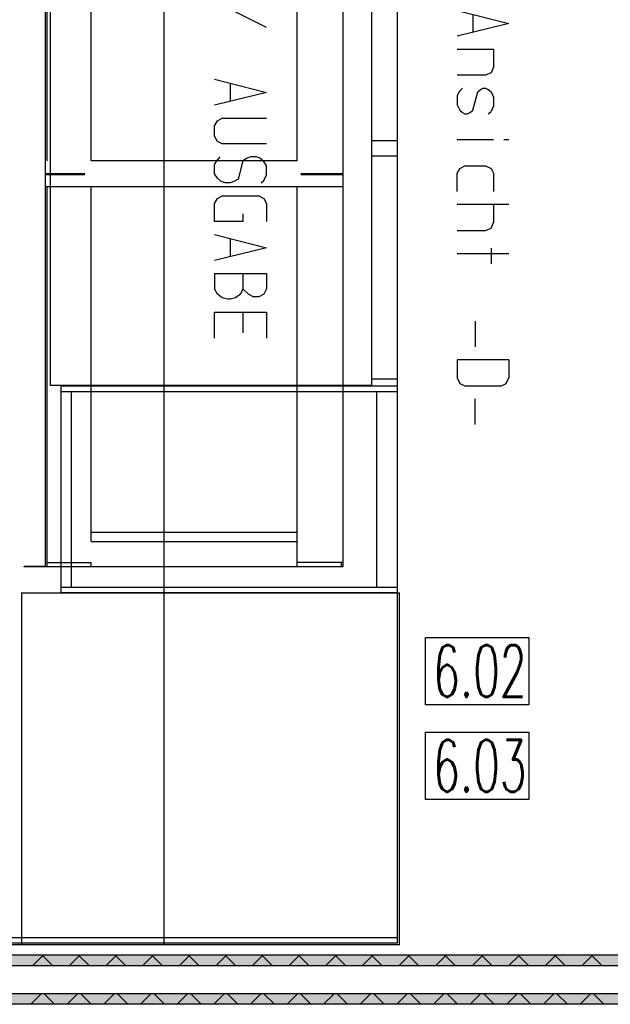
# Model space of a CAD drawing. Header units: millimetres. Extents: x 0 to 40100, y 0 to 29075.
# Tile 75 of 119: x 15931 to 17072, y 17916 to 19818. Entities that reach past the tile are written whole.
import ezdxf

# ---------------------------------------------------------------- set-up
doc = ezdxf.new("R2010")
doc.units = ezdxf.units.MM
doc.header["$MEASUREMENT"] = 0
doc.linetypes.add('AUSGEZOGEN', pattern=[0, 0])
doc.layers.get('0').update_dxf_attribs({"linetype": 'CONTINUOUS'})
for name, color, linetype, true_color in [('ibmp_KT_Beschriftung', 1, 'AUSGEZOGEN', 0xff0000), ('ibmp_KT_CNS-Sockel', 7, 'AUSGEZOGEN', 0xff8000), ('ibmp_KT_Einrichtung', 7, 'AUSGEZOGEN', 0x000080), ('ibmp_KT_Geräte_Ansicht', 1, 'AUSGEZOGEN', 0xff0000), ('ibmp_KT_Grundriss', 6, 'AUSGEZOGEN', 0xff00ff), ('ibmp_KT_Grundriss_Grundfläche', 7, 'AUSGEZOGEN', 0xffc6ff), ('ibmp_KT_Grundriss_Schraffur', 6, 'AUSGEZOGEN', 0xff00ff), ('IBMP_KT_POS-NUMMERN', 7, 'AUSGEZOGEN', 0xff8c55)]:
    doc.layers.add(name, color=color, linetype=linetype, true_color=true_color)
doc.styles.get("Standard").update_dxf_attribs({"font": 'TXT.SHX'})

# ---------------------------------------------------------------- blocks, each defined once
blk = doc.blocks.new('_SWS_COLOR_BLOCK_17')
at = {"layer": 'ibmp_KT_Grundriss_Grundfläche', "color": 0, "true_color": 0xfefefe}
for points in [[(18862.3, 17936.5), (12558, 17916.5), (12558, 17936.5)], [(18862.3, 17936.5), (18882.3, 17916.5), (12558, 17916.5)]]:
    blk.add_solid(points, dxfattribs=at)
at = {"color": 0, "true_color": 0x000000}
blk.add_attdef('', (0, 0), '', height=1, dxfattribs=at)
blk = doc.blocks.new('_SWS_COLOR_BLOCK_105')
at = {"layer": 'ibmp_KT_Grundriss_Grundfläche', "color": 0, "true_color": 0xfefefe}
for points in [[(18774.3, 18011.5), (12558, 17991.5), (12558, 18011.5)], [(18774.3, 18011.5), (18794.3, 17991.5), (12558, 17991.5)]]:
    blk.add_solid(points, dxfattribs=at)
at = {"color": 0, "true_color": 0x000000}
blk.add_attdef('', (0, 0), '', height=1, dxfattribs=at)
blk = doc.blocks.new('BLOCK_00339')
at = {"layer": 'ibmp_KT_Einrichtung', "color": 0, "linetype": 'AUSGEZOGEN', "true_color": 0x000000}
for p, q in [((15990.52, 19111.6), (15990.52, 21301.6)), ((16610.52, 21301.6), (16610.52, 19111.6)), ((16660.52, 19584.6), (16660.52, 20014.6)), ((16610.52, 19584.6), (16660.52, 19584.6)), ((16660.52, 19554.6), (16610.52, 19554.6)), ((16660.52, 19124.6), (16660.52, 19554.6)), ((16610.52, 19111.6), (15990.52, 19111.6)), ((16610.52, 19124.6), (16660.52, 19124.6))]:
    blk.add_line(p, q, dxfattribs=at)
at = {"color": 0, "true_color": 0x000000}
blk.add_attdef('', (0, 0), '', height=1, dxfattribs=at)
blk = doc.blocks.new('BLOCK_00340')
at = {"layer": 'ibmp_KT_Einrichtung', "color": 0, "linetype": 'AUSGEZOGEN', "true_color": 0x000000}
for p, q in [((16010.52, 19111.1), (16010.52, 18711.1)), ((16010.52, 19111.1), (16660.52, 19111.1)), ((16010.52, 19100.06), (16660.52, 19100.06)), ((16030.52, 19100.06), (16030.52, 18722.12)), ((16620.52, 18722.12), (16620.52, 19100.06)), ((16660.52, 18711.1), (16660.52, 19111.1)), ((16010.52, 18722.12), (16660.52, 18722.12)), ((16660.52, 18711.1), (16010.52, 18711.1))]:
    blk.add_line(p, q, dxfattribs=at)
at = {"color": 0, "true_color": 0x000000}
blk.add_attdef('', (0, 0), '', height=1, dxfattribs=at)
blk = doc.blocks.new('BLOCK_00341')
at = {"layer": 'ibmp_KT_Einrichtung', "color": 0, "linetype": 'AUSGEZOGEN', "true_color": 0x000000}
for p, q in [((15934.52, 18711.1), (16664.52, 18711.1)), ((15934.52, 18711.1), (15934.52, 18031.1)), ((16664.52, 18031.1), (16664.52, 18711.1)), ((16664.52, 18031.1), (15934.52, 18031.1))]:
    blk.add_line(p, q, dxfattribs=at)
at = {"color": 0, "true_color": 0x000000}
blk.add_attdef('', (0, 0), '', height=1, dxfattribs=at)
blk = doc.blocks.new('BLOCK_00342')
at = {"layer": 'ibmp_KT_Einrichtung', "color": 0, "linetype": 'AUSGEZOGEN', "true_color": 0x000000}
for p, q in [((16660.96, 18035.1), (16660.96, 21320.84)), ((16660.96, 18045.1), (15617.52, 18045.1)), ((15617.52, 18035.1), (16660.96, 18035.1))]:
    blk.add_line(p, q, dxfattribs=at)
at = {"color": 0, "true_color": 0x000000}
blk.add_attdef('', (0, 0), '', height=1, dxfattribs=at)
blk = doc.blocks.new('BLOCK_00343')
at = {"layer": 'ibmp_KT_Einrichtung', "color": 0, "linetype": 'AUSGEZOGEN', "true_color": 0x000000}
for p, q in [((16209.63, 20831.1), (16209.63, 18031.1)), ((16209.63, 18031.1), (15854.08, 18031.1))]:
    blk.add_line(p, q, dxfattribs=at)
at = {"color": 0, "true_color": 0x000000}
blk.add_attdef('', (0, 0), '', height=1, dxfattribs=at)
blk = doc.blocks.new('BLOCK_00344')
at = {"layer": 'ibmp_KT_CNS-Sockel', "color": 0, "linetype": 'AUSGEZOGEN', "true_color": 0x000000}
for p, q in [((15981.1, 18761.22), (15981.1, 21261.22)), ((16555.1, 21270.1), (16555.1, 18761.22)), ((15983.74, 20379.82), (15983.74, 19545.28)), ((16069.4, 19545.28), (16069.4, 20379.82)), ((16466.8, 19545.28), (16466.8, 20379.82)), ((16466.8, 19545.28), (16069.4, 19545.28)), ((16057.05, 19520.62), (15981.1, 19520.62)), ((15981.1, 19519.14), (16057.05, 19519.14)), ((16555.1, 19520.62), (16473.86, 19520.62)), ((16473.86, 19519.14), (16555.1, 19519.14)), ((15981.1, 19495.96), (16555.1, 19495.96)), ((15983.74, 19495.96), (15983.74, 18761.22)), ((16069.4, 18810.54), (16069.4, 19495.96)), ((16466.8, 18761.22), (16466.8, 19495.96)), ((16466.8, 18827.8), (16069.4, 18827.8)), ((16069.4, 18810.54), (16466.8, 18810.54)), ((15983.74, 18770.08), (16069.4, 18770.08)), ((16069.4, 18761.22), (16069.4, 18770.08)), ((16555.1, 18770.08), (16466.8, 18770.08)), ((16552.46, 18761.22), (16552.46, 18770.08)), ((15940.1, 18762.7), (15981.1, 18762.7)), ((15940.1, 18761.22), (15940.1, 18762.7)), ((16555.1, 18761.22), (15940.1, 18761.22))]:
    blk.add_line(p, q, dxfattribs=at)
at = {"color": 0, "true_color": 0x000000}
blk.add_attdef('', (0, 0), '', height=1, dxfattribs=at)
blk = doc.blocks.new('BLOCK_00494')
at = {"layer": 'ibmp_KT_Geräte_Ansicht', "color": 0, "linetype": 'AUSGEZOGEN', "true_color": 0x000000}
for p, q in [((16775.85, 19836.1), (16875.85, 19810.76)), ((16805.85, 19828.76), (16805.85, 19793.43)), ((16875.85, 19810.76), (16775.85, 19786.1)), ((16775.85, 19761.1), (16845.85, 19761.1)), ((16845.85, 19761.1), (16845.85, 19726.43)), ((16845.85, 19726.43), (16841.18, 19715.76)), ((16830.52, 19711.1), (16775.85, 19711.1)), ((16841.18, 19715.76), (16830.52, 19711.1)), ((16785.85, 19686.1), (16781.18, 19680.76)), ((16815.85, 19678.76), (16821.18, 19683.43)), ((16821.18, 19683.43), (16825.85, 19686.1)), ((16825.85, 19686.1), (16830.52, 19686.1)), ((16830.52, 19686.1), (16835.85, 19683.43)), ((16835.85, 19683.43), (16841.18, 19678.76)), ((16781.18, 19680.76), (16775.85, 19671.43)), ((16775.85, 19671.43), (16775.85, 19653.43)), ((16805.85, 19643.43), (16815.85, 19678.76)), ((16841.18, 19678.76), (16845.85, 19668.76)), ((16845.85, 19668.76), (16845.85, 19651.43)), ((16775.85, 19653.43), (16781.18, 19643.43)), ((16845.85, 19651.43), (16841.18, 19640.76)), ((16781.18, 19643.43), (16785.85, 19638.76)), ((16785.85, 19638.76), (16790.52, 19636.1)), ((16790.52, 19636.1), (16795.85, 19636.1)), ((16795.85, 19636.1), (16801.18, 19638.76)), ((16801.18, 19638.76), (16805.85, 19643.43)), ((16835.85, 19636.1), (16841.18, 19640.76)), ((16845.85, 19585.76), (16775.85, 19585.76)), ((16875.85, 19585.76), (16865.85, 19585.76)), ((16775.85, 19521.43), (16781.18, 19530.76)), ((16781.18, 19530.76), (16790.52, 19536.1)), ((16790.52, 19536.1), (16830.52, 19536.1)), ((16830.52, 19536.1), (16841.18, 19530.76)), ((16841.18, 19530.76), (16845.85, 19521.43)), ((16775.85, 19486.1), (16775.85, 19521.43)), ((16845.85, 19521.43), (16845.85, 19486.1)), ((16875.85, 19461.1), (16775.85, 19461.1)), ((16845.85, 19461.1), (16845.85, 19426.43)), ((16830.52, 19411.1), (16841.18, 19415.76)), ((16841.18, 19415.76), (16845.85, 19426.43)), ((16775.85, 19411.1), (16830.52, 19411.1)), ((16775.85, 19366.76), (16875.85, 19366.76)), ((16841.18, 19376.76), (16841.18, 19346.76)), ((16810.52, 19236.1), (16810.52, 19186.1)), ((16775.85, 19161.1), (16775.85, 19126.43)), ((16875.85, 19161.1), (16775.85, 19161.1)), ((16875.85, 19161.1), (16875.85, 19126.43)), ((16775.85, 19126.43), (16781.18, 19115.76)), ((16781.18, 19115.76), (16790.52, 19111.1)), ((16861.18, 19111.1), (16870.52, 19115.76)), ((16870.52, 19115.76), (16875.85, 19126.43)), ((16790.52, 19111.1), (16861.18, 19111.1)), ((16810.52, 19036.1), (16810.52, 19086.1))]:
    blk.add_line(p, q, dxfattribs=at)
at = {"color": 0, "true_color": 0x000000}
blk.add_attdef('', (0, 0), '', height=1, dxfattribs=at)
blk = doc.blocks.new('BLOCK_00513')
at = {"layer": 'ibmp_KT_Beschriftung', "color": 0, "linetype": 'AUSGEZOGEN', "true_color": 0x000000}
for p, q in [((16307.6, 20528.1), (16407.6, 20502.76)), ((16337.6, 20520.76), (16337.6, 20485.43)), ((16407.6, 20502.76), (16307.6, 20478.1)), ((16407.6, 20453.1), (16307.6, 20453.1)), ((16307.6, 20403.1), (16407.6, 20453.1)), ((16307.6, 20403.1), (16407.6, 20403.1)), ((16407.6, 20378.1), (16307.6, 20378.1)), ((16352.93, 20378.1), (16352.93, 20348.1)), ((16407.6, 20378.1), (16407.6, 20348.1)), ((16307.6, 20328.1), (16352.93, 20348.1)), ((16352.93, 20348.1), (16357.6, 20338.1)), ((16402.27, 20338.1), (16407.6, 20348.1)), ((16357.6, 20338.1), (16367.6, 20330.76)), ((16367.6, 20330.76), (16377.6, 20328.1)), ((16382.27, 20328.1), (16392.93, 20330.76)), ((16392.93, 20330.76), (16402.27, 20338.1)), ((16377.6, 20328.1), (16382.27, 20328.1)), ((16307.6, 20277.76), (16407.6, 20277.76)), ((16312.93, 20222.76), (16307.6, 20213.43)), ((16322.27, 20228.1), (16312.93, 20222.76)), ((16392.93, 20228.1), (16322.27, 20228.1)), ((16402.27, 20222.76), (16392.93, 20228.1)), ((16407.6, 20213.43), (16402.27, 20222.76)), ((16307.6, 20213.43), (16307.6, 20178.1)), ((16407.6, 20178.1), (16407.6, 20213.43)), ((16407.6, 20153.1), (16307.6, 20153.1)), ((16357.6, 20153.1), (16357.6, 20103.1)), ((16307.6, 20103.1), (16407.6, 20103.1)), ((16407.6, 20078.1), (16407.6, 20028.1)), ((16307.6, 20052.76), (16407.6, 20052.76)), ((16307.6, 19953.1), (16307.6, 20003.1)), ((16307.6, 20003.1), (16407.6, 20003.1)), ((16362.27, 20003.1), (16362.27, 19963.1)), ((16407.6, 20003.1), (16407.6, 19953.1)), ((16407.6, 19803.1), (16307.6, 19853.1)), ((16307.6, 19703.1), (16407.6, 19677.76)), ((16337.6, 19695.76), (16337.6, 19660.43)), ((16407.6, 19677.76), (16307.6, 19653.1)), ((16312.93, 19622.76), (16322.27, 19628.1)), ((16322.27, 19628.1), (16407.6, 19628.1)), ((16307.6, 19613.43), (16312.93, 19622.76)), ((16307.6, 19593.43), (16307.6, 19613.43)), ((16312.93, 19582.76), (16307.6, 19593.43)), ((16322.27, 19578.1), (16312.93, 19582.76)), ((16407.6, 19578.1), (16322.27, 19578.1)), ((16317.6, 19553.1), (16312.93, 19547.76)), ((16370.27, 19550.43), (16362.27, 19545.76)), ((16377.6, 19553.1), (16370.27, 19550.43)), ((16387.6, 19553.1), (16377.6, 19553.1)), ((16394.93, 19550.43), (16387.6, 19553.1)), ((16402.27, 19544.43), (16394.93, 19550.43)), ((16307.6, 19538.43), (16312.93, 19547.76)), ((16307.6, 19520.43), (16307.6, 19538.43)), ((16362.27, 19545.76), (16352.93, 19510.43)), ((16407.6, 19535.76), (16402.27, 19544.43)), ((16407.6, 19518.43), (16407.6, 19535.76)), ((16312.93, 19511.76), (16307.6, 19520.43)), ((16320.27, 19505.76), (16312.93, 19511.76)), ((16402.27, 19507.76), (16407.6, 19518.43)), ((16327.6, 19503.1), (16320.27, 19505.76)), ((16337.6, 19503.1), (16327.6, 19503.1)), ((16344.93, 19505.76), (16337.6, 19503.1)), ((16352.93, 19510.43), (16344.93, 19505.76)), ((16397.6, 19503.1), (16402.27, 19507.76)), ((16307.6, 19463.43), (16312.93, 19472.76)), ((16312.93, 19472.76), (16322.27, 19478.1)), ((16322.27, 19478.1), (16392.93, 19478.1)), ((16392.93, 19478.1), (16402.27, 19472.76)), ((16402.27, 19472.76), (16407.6, 19463.43)), ((16307.6, 19428.1), (16307.6, 19463.43)), ((16407.6, 19463.43), (16407.6, 19428.1)), ((16362.27, 19443.43), (16362.27, 19428.1)), ((16362.27, 19428.1), (16307.6, 19428.1)), ((16307.6, 19403.1), (16407.6, 19377.76)), ((16407.6, 19377.76), (16307.6, 19353.1)), ((16337.6, 19395.76), (16337.6, 19360.43)), ((16307.6, 19328.1), (16307.6, 19298.1)), ((16307.6, 19328.1), (16407.6, 19328.1)), ((16362.27, 19328.1), (16362.27, 19298.1)), ((16407.6, 19328.1), (16407.6, 19298.1)), ((16312.93, 19288.1), (16307.6, 19298.1)), ((16322.27, 19280.76), (16312.93, 19288.1)), ((16357.6, 19288.1), (16347.6, 19280.76)), ((16362.27, 19298.1), (16357.6, 19288.1)), ((16372.93, 19288.1), (16362.27, 19298.1)), ((16382.27, 19282.76), (16372.93, 19288.1)), ((16392.93, 19282.76), (16382.27, 19282.76)), ((16402.27, 19288.1), (16392.93, 19282.76)), ((16407.6, 19298.1), (16402.27, 19288.1)), ((16332.93, 19278.1), (16322.27, 19280.76)), ((16337.6, 19278.1), (16332.93, 19278.1)), ((16347.6, 19280.76), (16337.6, 19278.1)), ((16307.6, 19203.1), (16307.6, 19253.1)), ((16307.6, 19253.1), (16407.6, 19253.1)), ((16362.27, 19253.1), (16362.27, 19213.1)), ((16407.6, 19253.1), (16407.6, 19203.1))]:
    blk.add_line(p, q, dxfattribs=at)
at = {"color": 0, "true_color": 0x000000}
blk.add_attdef('', (0, 0), '', height=1, dxfattribs=at)

msp = doc.modelspace()

# ---------------------------------------------------------------- linework, layer by layer
at = {"layer": 'ibmp_KT_Grundriss', "color": 0, "linetype": 'AUSGEZOGEN', "true_color": 0x000000}
for p, q in [((18774.24, 18011.48), (12558.1, 18011.48)), ((12558.1, 17991.48), (18794.24, 17991.48)), ((18862.24, 17936.48), (12558.1, 17936.48)), ((18882.24, 17916.48), (12558.1, 17916.48))]:
    msp.add_line(p, q, dxfattribs=at)
at = {"layer": 'ibmp_KT_Grundriss_Schraffur', "color": 0, "linetype": 'AUSGEZOGEN', "true_color": 0x000000}
for p, q in [((15976.69, 18011.48), (15956.69, 17991.48)), ((15974.32, 18011.48), (15994.32, 17991.48)), ((16047.4, 18011.48), (16027.4, 17991.48)), ((16045.03, 18011.48), (16065.03, 17991.48)), ((16118.11, 18011.48), (16098.11, 17991.48)), ((16115.74, 18011.48), (16135.74, 17991.48)), ((16188.82, 18011.48), (16168.82, 17991.48)), ((16186.45, 18011.48), (16206.45, 17991.48)), ((16259.53, 18011.48), (16239.53, 17991.48)), ((16257.16, 18011.48), (16277.16, 17991.48)), ((16330.24, 18011.48), (16310.24, 17991.48)), ((16327.87, 18011.48), (16347.87, 17991.48)), ((16400.95, 18011.48), (16380.95, 17991.48)), ((16398.58, 18011.48), (16418.58, 17991.48)), ((16471.66, 18011.48), (16451.66, 17991.48)), ((16469.29, 18011.48), (16489.29, 17991.48)), ((16542.37, 18011.48), (16522.37, 17991.48)), ((16540, 18011.48), (16560, 17991.48)), ((16613.08, 18011.48), (16593.08, 17991.48)), ((16610.71, 18011.48), (16630.71, 17991.48)), ((16683.79, 18011.48), (16663.79, 17991.48)), ((16681.42, 18011.48), (16701.42, 17991.48)), ((16754.5, 18011.48), (16734.5, 17991.48)), ((16752.13, 18011.48), (16772.13, 17991.48)), ((16825.21, 18011.48), (16805.21, 17991.48)), ((16822.84, 18011.48), (16842.84, 17991.48)), ((16895.92, 18011.48), (16875.92, 17991.48)), ((16893.55, 18011.48), (16913.55, 17991.48)), ((16966.63, 18011.48), (16946.63, 17991.48)), ((16964.26, 18011.48), (16984.26, 17991.48)), ((17037.34, 18011.48), (17017.34, 17991.48)), ((17034.97, 18011.48), (17054.97, 17991.48)), ((15972.4, 17936.48), (15952.4, 17916.48)), ((15978.61, 17936.48), (15998.61, 17916.48)), ((16043.11, 17936.48), (16023.11, 17916.48)), ((16049.32, 17936.48), (16069.32, 17916.48)), ((16113.82, 17936.48), (16093.82, 17916.48)), ((16120.03, 17936.48), (16140.03, 17916.48)), ((16184.53, 17936.48), (16164.53, 17916.48)), ((16190.74, 17936.48), (16210.74, 17916.48)), ((16255.24, 17936.48), (16235.24, 17916.48)), ((16261.45, 17936.48), (16281.45, 17916.48)), ((16325.95, 17936.48), (16305.95, 17916.48)), ((16332.16, 17936.48), (16352.16, 17916.48)), ((16396.66, 17936.48), (16376.66, 17916.48)), ((16402.87, 17936.48), (16422.87, 17916.48)), ((16467.37, 17936.48), (16447.37, 17916.48)), ((16473.58, 17936.48), (16493.58, 17916.48)), ((16538.08, 17936.48), (16518.08, 17916.48)), ((16544.29, 17936.48), (16564.29, 17916.48)), ((16608.79, 17936.48), (16588.79, 17916.48)), ((16615, 17936.48), (16635, 17916.48)), ((16679.5, 17936.48), (16659.5, 17916.48)), ((16685.71, 17936.48), (16705.71, 17916.48)), ((16750.21, 17936.48), (16730.21, 17916.48)), ((16756.42, 17936.48), (16776.42, 17916.48)), ((16820.92, 17936.48), (16800.92, 17916.48)), ((16827.13, 17936.48), (16847.13, 17916.48)), ((16891.63, 17936.48), (16871.63, 17916.48)), ((16897.84, 17936.48), (16917.84, 17916.48)), ((16962.34, 17936.48), (16942.34, 17916.48)), ((16968.55, 17936.48), (16988.55, 17916.48)), ((17033.05, 17936.48), (17013.05, 17916.48)), ((17039.26, 17936.48), (17059.26, 17916.48))]:
    msp.add_line(p, q, dxfattribs=at)
at = {"layer": 'IBMP_KT_POS-NUMMERN', "color": 0, "linetype": 'AUSGEZOGEN', "true_color": 0x000000}
for p, q in [((16714.58, 18625.1), (16914.46, 18625.1)), ((16714.58, 18495.1), (16714.58, 18625.1)), ((16914.46, 18625.1), (16914.46, 18495.1)), ((16914.46, 18495.1), (16714.58, 18495.1)), ((16714.58, 18442.1), (16914.46, 18442.1)), ((16714.58, 18312.1), (16714.58, 18442.1)), ((16914.46, 18442.1), (16914.46, 18312.1)), ((16914.46, 18312.1), (16714.58, 18312.1))]:
    msp.add_line(p, q, dxfattribs=at)

# ---------------------------------------------------------------- block references
at = {"layer": 'ibmp_KT_Beschriftung', "color": 0, "true_color": 0x000000}
msp.add_blockref('BLOCK_00513', (0, 0), dxfattribs=at)
at = {"layer": 'ibmp_KT_CNS-Sockel', "color": 0, "true_color": 0x000000}
msp.add_blockref('BLOCK_00344', (0, 0), dxfattribs=at)
at = {"layer": 'ibmp_KT_Einrichtung', "color": 0, "true_color": 0x000000}
for name in ['BLOCK_00342', 'BLOCK_00339', 'BLOCK_00343', 'BLOCK_00340', 'BLOCK_00341']:
    msp.add_blockref(name, (0, 0), dxfattribs=at)
at = {"layer": 'ibmp_KT_Geräte_Ansicht', "color": 0, "true_color": 0x000000}
msp.add_blockref('BLOCK_00494', (0, 0), dxfattribs=at)
at = {"layer": 'ibmp_KT_Grundriss_Grundfläche', "color": 0, "true_color": 0x000000}
for name in ['_SWS_COLOR_BLOCK_105', '_SWS_COLOR_BLOCK_17']:
    msp.add_blockref(name, (0, 0), dxfattribs=at)

# ---------------------------------------------------------------- texts
at = {"layer": 'IBMP_KT_POS-NUMMERN', "color": 0, "true_color": 0x000000, "width": 0.6}
for s, p in [('6.02', (16729.58, 18510.1)), ('6.03', (16729.58, 18327.1))]:
    msp.add_text(s, height=100, dxfattribs=at).set_placement(p)

doc.saveas('drawing.dxf')
